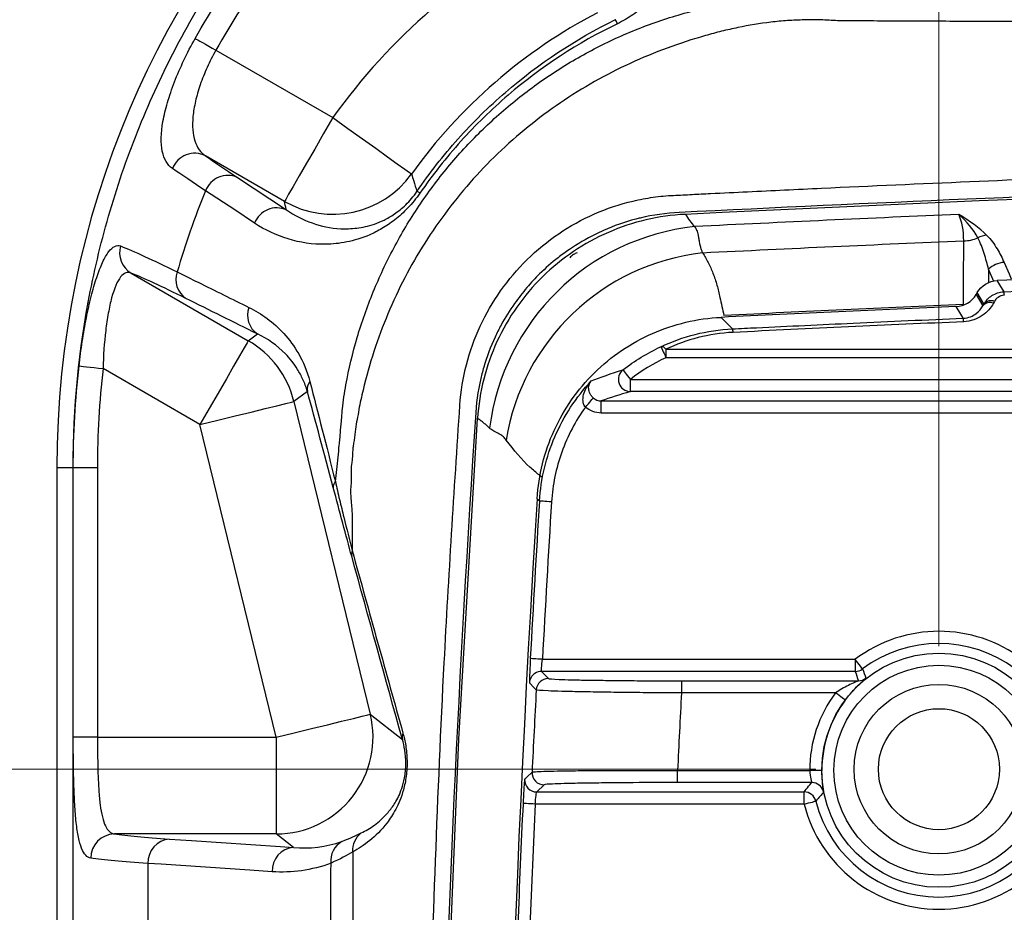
# Model space of a CAD drawing. Header units: millimetres. Extents: x 10 to 272, y 8 to 208.
# Tile 9 of 45: x 56 to 67, y 51 to 60. Entities that reach past the tile are written whole.
import ezdxf

# ---------------------------------------------------------------- set-up
doc = ezdxf.new("R2010")
doc.units = ezdxf.units.MM
doc.styles.add('SLDTEXTSTYLE0', font='TXT', dxfattribs={"width": 0.75})
doc.dimstyles.new('SLDDIMSTYLE2', dxfattribs={"dimtxt": 1.905, "dimasz": 3, "dimexe": 0, "dimexo": 0.0625, "dimgap": 0.47625, "dimtad": 0, "dimtih": 1, "dimtoh": 1, "dimdec": 1, "dimlfac": 2, "dimrnd": 1e-09, "dimzin": 12, "dimdsep": 46, "dimtxsty": 'SLDTEXTSTYLE0', "dimsah": 1, "dimcen": 0.09, "dimadec": 0, "dimazin": 3, "dimtfac": 1, "dimtdec": 1, "dimtofl": 0, "dimtmove": 0, "dimatfit": 3, "dimfxl": 1, "dimfrac": 2, "dimtolj": 1, "dimtzin": 12, "dimarcsym": 0})

# ---------------------------------------------------------------- blocks, each defined once
blk = doc.blocks.new('_D_10')
at = {"color": 7, "linetype": 'Continuous', "lineweight": 18}
for p, q in [((65.955, 53.481), (65.955, 73.303)), ((75.555, 55.566), (75.555, 73.303)), ((59.945, 71.64), (59.364, 71.64)), ((59.364, 71.64), (59.364, 68.616)), ((63.464, 71.64), (64.044, 71.64)), ((64.044, 71.64), (64.044, 68.616)), ((65.955, 70.128), (65.011, 70.128)), ((75.555, 70.128), (65.955, 70.128)), ((59.364, 68.616), (59.945, 68.616)), ((64.044, 68.616), (63.464, 68.616))]:
    blk.add_line(p, q, dxfattribs=at)
for points in [[(65.955, 70.128), (68.955, 69.628), (68.955, 70.628)], [(75.555, 70.128), (72.555, 70.628), (72.555, 69.628)]]:
    blk.add_solid(points, dxfattribs=at)
at = {"color": 7, "linetype": 'Continuous', "lineweight": 18, "char_height": 1.905, "attachment_point": 1, "style": 'SLDTEXTSTYLE0'}
for s, insert in [('19.2', (53.857, 71.072)), ('.76', (59.945, 71.072))]:
    blk.add_mtext(s, dxfattribs=dict(at, insert=insert))
blk = doc.blocks.new('_D_15')
at = {"color": 7, "linetype": 'Continuous', "lineweight": 18}
for p, q in [((64.685, 52.211), (47.441, 52.211)), ((50.616, 52.211), (50.616, 49.384)), ((51.32, 48.997), (50.739, 48.997)), ((50.739, 48.997), (50.739, 45.973)), ((54.839, 48.997), (55.419, 48.997)), ((55.419, 48.997), (55.419, 45.973)), ((50.739, 45.973), (51.32, 45.973)), ((55.419, 45.973), (54.839, 45.973)), ((50.616, 42.563), (50.616, 45.586))]:
    blk.add_line(p, q, dxfattribs=at)
for points in [[(50.616, 52.211), (50.116, 49.211), (51.116, 49.211)], [(50.616, 42.563), (51.116, 45.563), (50.116, 45.563)]]:
    blk.add_solid(points, dxfattribs=at)
at = {"color": 7, "linetype": 'Continuous', "lineweight": 18, "char_height": 1.905, "attachment_point": 1, "style": 'SLDTEXTSTYLE0'}
for s, insert in [('19.3', (45.232, 48.429)), ('.76', (51.32, 48.429))]:
    blk.add_mtext(s, dxfattribs=dict(at, insert=insert))
blk = doc.blocks.new('_D_16')
at = {"color": 7, "linetype": 'Continuous', "lineweight": 18}
for p, q in [((64.685, 52.211), (39.875, 52.211)), ((43.05, 52.211), (43.05, 46.408)), ((43.05, 46.021), (42.469, 46.021)), ((42.469, 46.021), (42.469, 42.996)), ((47.976, 46.021), (48.557, 46.021)), ((48.557, 46.021), (48.557, 42.996)), ((42.469, 42.996), (43.05, 42.996)), ((48.557, 42.996), (47.976, 42.996)), ((43.05, 32.94), (43.05, 42.609)), ((64.685, 32.94), (39.875, 32.94))]:
    blk.add_line(p, q, dxfattribs=at)
for points in [[(43.05, 52.211), (42.55, 49.211), (43.55, 49.211)], [(43.05, 32.94), (43.55, 35.94), (42.55, 35.94)]]:
    blk.add_solid(points, dxfattribs=at)
at = {"color": 7, "linetype": 'Continuous', "lineweight": 18, "char_height": 1.905, "attachment_point": 1, "style": 'SLDTEXTSTYLE0'}
for s, insert in [('38.5', (36.962, 45.452)), ('1.52', (43.05, 45.452))]:
    blk.add_mtext(s, dxfattribs=dict(at, insert=insert))

msp = doc.modelspace()

# ---------------------------------------------------------------- linework, layer by layer
at = {"color": 7, "linetype": 'Continuous', "lineweight": 25}
for p, q in [((58.487, 59.638), (59.695, 58.941)), ((59.195, 58.075), (58.38, 58.546)), ((58.71, 58.322), (59.215, 57.988)), ((66.467, 57.375), (66.466, 57.235)), ((66.522, 57.25), (66.467, 57.375)), ((57.612, 57.336), (58.822, 56.637)), ((66.339, 57.114), (66.35, 57.133)), ((66.208, 57.004), (66.208, 57.011)), ((66.41, 56.997), (66.42, 57.016)), ((66.528, 57.042), (66.518, 57.023)), ((58.822, 56.637), (58.916, 56.707)), ((63.136, 56.549), (97.787, 56.549)), ((63.136, 56.549), (63.136, 56.461)), ((97.787, 56.461), (63.136, 56.461)), ((58.322, 55.771), (57.321, 56.349)), ((62.769, 56.237), (97.815, 56.237)), ((62.769, 56.112), (62.769, 56.237)), ((59.432, 56.112), (59.293, 56.008)), ((97.815, 56.112), (62.769, 56.112)), ((59.293, 56.008), (60.082, 52.778)), ((62.467, 56.015), (97.913, 56.015)), ((62.467, 55.89), (62.467, 56.015)), ((97.913, 55.89), (62.467, 55.89)), ((59.111, 52.541), (58.322, 55.771)), ((57.013, 55.325), (56.844, 55.325)), ((56.844, 55.325), (56.844, 29.825)), ((57.263, 55.326), (57.263, 52.541)), ((61.83, 54.98), (61.805, 55.005)), ((61.86, 53.346), (65.091, 53.346)), ((65.091, 53.346), (65.091, 53.221)), ((61.851, 53.221), (61.921, 53.148)), ((65.091, 53.221), (61.851, 53.221)), ((63.296, 53.124), (63.296, 52.999)), ((63.296, 53.124), (65.124, 53.124)), ((64.887, 52.999), (63.296, 52.999)), ((60.082, 52.778), (60.414, 52.517)), ((57.263, 52.541), (57.014, 52.541)), ((57.263, 52.541), (59.111, 52.541)), ((59.111, 52.541), (59.111, 51.542)), ((63.256, 52.073), (63.256, 52.198)), ((63.256, 52.198), (64.621, 52.198)), ((64.641, 52.073), (63.256, 52.073)), ((61.878, 52.049), (61.801, 51.976)), ((61.801, 51.976), (64.563, 51.976)), ((64.563, 51.851), (64.563, 51.976)), ((64.563, 51.851), (61.785, 51.851)), ((59.111, 51.542), (57.439, 51.542)), ((59.289, 51.402), (59.111, 51.542)), ((57.785, 51.238), (57.785, 50.398))]:
    msp.add_line(p, q, dxfattribs=at)
at = {"color": 7, "linetype": 'Continuous', "lineweight": 25, "flags": 128}
for points in [[(58.273, 59.759), (58.284, 59.753), (58.3, 59.744), (58.322, 59.731), (58.349, 59.716), (58.38, 59.699), (58.414, 59.68), (58.45, 59.659), (58.487, 59.638)], [(59.695, 58.941), (59.6, 58.776), (59.508, 58.616), (59.423, 58.469), (59.348, 58.339), (59.286, 58.231), (59.238, 58.15), (59.208, 58.097), (59.195, 58.075)], [(59.695, 58.941), (59.85, 58.83), (60, 58.723), (60.138, 58.624), (60.26, 58.536), (60.361, 58.464), (60.438, 58.409), (60.487, 58.373), (60.508, 58.359)], [(58.886, 57.851), (58.681, 57.987), (58.381, 58.185)], [(66.208, 57.011), (66.209, 57.249), (66.211, 57.667)], [(66.628, 57.445), (66.68, 57.327), (66.703, 57.277)], [(66.556, 57.257), (66.561, 57.249), (66.581, 57.215), (66.625, 57.142)], [(66.339, 57.114), (66.375, 57.054), (66.41, 56.997)], [(66.42, 57.016), (66.385, 57.075), (66.35, 57.133)], [(66.206, 56.869), (66.201, 56.877), (66.181, 56.911), (66.133, 56.989)], [(63.705, 56.878), (63.765, 56.818), (63.823, 56.759)], [(58.822, 56.637), (58.81, 56.615), (58.779, 56.562), (58.732, 56.481), (58.67, 56.373), (58.595, 56.243), (58.51, 56.096), (58.418, 55.936), (58.322, 55.771)], [(63.083, 56.574), (63.085, 56.572), (63.088, 56.565), (63.093, 56.555), (63.099, 56.54), (63.107, 56.523), (63.116, 56.504), (63.126, 56.483), (63.136, 56.461)], [(57.074, 56.377), (57.081, 56.376), (57.096, 56.375), (57.12, 56.372), (57.151, 56.368), (57.188, 56.364), (57.23, 56.359), (57.275, 56.354), (57.321, 56.349)], [(62.692, 56.336), (62.694, 56.334), (62.698, 56.328), (62.705, 56.318), (62.715, 56.306), (62.726, 56.291), (62.74, 56.275), (62.754, 56.256), (62.769, 56.237)], [(62.304, 55.951), (62.319, 55.969), (62.334, 55.986), (62.348, 56.002), (62.36, 56.016), (62.37, 56.028), (62.378, 56.037), (62.383, 56.043), (62.385, 56.045)], [(58.322, 55.771), (58.508, 55.816), (58.686, 55.86), (58.852, 55.9), (58.997, 55.936), (59.118, 55.965), (59.21, 55.988), (59.269, 56.002), (59.293, 56.008)], [(60.863, 49.265), (60.998, 52.521), (61.19, 55.832)], [(57.014, 52.541), (57.014, 53.041), (57.014, 55.041), (57.014, 55.326)], [(57.014, 55.326), (57.021, 55.326), (57.036, 55.326), (57.06, 55.326), (57.091, 55.326), (57.129, 55.326), (57.171, 55.326), (57.216, 55.326), (57.263, 55.326)], [(61.954, 54.972), (61.93, 54.974), (61.907, 54.975), (61.886, 54.977), (61.867, 54.978), (61.851, 54.979), (61.84, 54.979), (61.832, 54.98), (61.83, 54.98)], [(61.86, 53.346), (61.836, 53.348), (61.813, 53.349), (61.791, 53.35), (61.772, 53.351), (61.757, 53.352), (61.745, 53.353), (61.738, 53.353), (61.735, 53.353)], [(65.166, 53.247), (65.164, 53.249), (65.16, 53.255), (65.153, 53.264), (65.144, 53.276), (65.132, 53.291), (65.119, 53.309), (65.105, 53.327), (65.091, 53.346)], [(61.796, 53.029), (61.792, 53.033), (61.775, 53.051), (61.726, 53.103)], [(64.987, 52.924), (64.985, 52.926), (64.979, 52.93), (64.97, 52.937), (64.957, 52.947), (64.942, 52.958), (64.925, 52.971), (64.906, 52.985), (64.887, 52.999)], [(59.111, 52.541), (59.296, 52.586), (59.475, 52.63), (59.64, 52.67), (59.786, 52.706), (59.907, 52.735), (59.999, 52.758), (60.058, 52.772), (60.082, 52.778)], [(61.676, 52.107), (61.681, 52.111), (61.699, 52.128), (61.754, 52.18)], [(64.746, 52.198), (64.744, 52.198), (64.736, 52.198), (64.724, 52.198), (64.709, 52.198), (64.69, 52.198), (64.669, 52.198), (64.645, 52.198), (64.621, 52.198)], [(64.668, 52.07), (64.662, 52.071), (64.641, 52.073)], [(64.563, 51.851), (64.586, 51.857), (64.609, 51.862), (64.63, 51.867), (64.648, 51.872), (64.663, 51.876), (64.674, 51.879), (64.681, 51.88), (64.684, 51.881)], [(61.785, 51.851), (61.761, 51.852), (61.738, 51.853), (61.716, 51.854), (61.697, 51.855), (61.682, 51.855), (61.67, 51.856), (61.663, 51.856), (61.66, 51.856)], [(58.007, 51.488), (58.236, 51.473), (59.154, 51.411), (59.289, 51.402)], [(59.067, 51.152), (58.838, 51.167), (57.92, 51.229), (57.785, 51.238)]]:
    msp.add_lwpolyline(points, dxfattribs=at)
at = {"color": 7, "linetype": 'Continuous', "lineweight": 25}
for centre, radius in [((65.955, 52.2), 1.209), ((65.955, 52.2), 1.084), ((65.955, 52.211), 0.875), ((65.955, 52.211), 0.625)]:
    msp.add_circle(centre, radius, dxfattribs=at)
for centre, radius, start, end in [((66.318, 55.325), 9.474, 90, 180), ((64.951, 55.175), 6.466, 117.4798, 144.3815), ((64.951, 55.175), 5.466, 117.4798, 144.3815), ((62.173, 59.689), 0.513, 25.7661, 30.9878), ((58.269, 58.325), 0.248, 63.3922, 158.6418), ((87.843, -442.3), 500.841, 90.02472, 92.80472), ((87.843, -442.3), 500.864, 91.44987, 92.81174), ((58.61, 58.099), 0.245, 65.9737, 159.325), ((59.695, 58.943), 1.001, 240.0723, 324.3092), ((60.498, 58.022), 0.17, 55.1569, 67.1003), ((59.115, 57.764), 0.245, 65.9573, 159.1568), ((87.843, -442.3), 500.711, 92.48192, 92.79445), ((63.688, 55.437), 2.392, 96.1391, 172.8966), ((87.843, -442.3), 500.434, 92.47747, 92.78657), ((66.196, 58.087), 0.42, 272.126, 292.5641), ((66.473, 57.474), 0.253, 95.6871, 117.225), ((87.668, -442.297), 500, 90.21715, 92.42006), ((57.739, 57.547), 0.247, 163.9309, 238.836), ((63.774, 55.239), 2.319, 96.4235, 170.7797), ((66.645, 57.188), 0.258, 93.7715, 133.6594), ((58.306, 57.266), 0.232, 159.699, 235.9268), ((66.489, 57.104), 0.142, 0.7248, 15.6873), ((59.046, 56.899), 0.232, 159.5994, 235.9239), ((87.668, -442.297), 499.75, 92.46975, 92.74843), ((87.843, -442.3), 499.779, 92.48113, 92.76495), ((66.481, 56.937), 0.0939, 67.1038, 139.8088), ((66.492, 56.956), 0.0939, 67.1038, 139.809), ((66.072, 56.831), 0.139, 0.7431, 16.0005), ((63.703, 56.721), 0.126, 0.8615, 17.7268), ((58.321, 55.77), 1.001, 13.75, 59.9689), ((63.089, 56.519), 0.0558, 33.0646, 95.7487), ((62.769, 56.237), 0.125, 128.0675, 269.8715), ((59.563, 56.133), 0.133, 142.4253, 188.8962), ((261.593, 42.575), 200.864, 176.19749, 180.7461), ((57.054, 55.296), 0.05, 143.1614, 144.4849), ((59.782, 55.128), 0.0826, 138.066, 185.6874), ((261.418, 42.575), 200, 176.43675, 183.56325), ((261.418, 42.575), 199.974, 176.44354, 176.91049), ((261.418, 42.575), 199.849, 176.44354, 176.91049), ((60.007, 54.432), 0.118, 161.3311, 190.7752), ((65.955, 52.2), 1.435, 52.9828, 127.0172), ((65.955, 52.2), 1.31, 52.9828, 127.0172), ((61.851, 53.096), 0.125, 123.4224, 176.9629), ((61.851, 53.096), 0.125, 90.0151, 123.4269), ((65.091, 53.346), 0.125, 270.0076, 307.0099), ((73.221, 55.942), 8.573, 198.502, 199.1898), ((71.733, 55.639), 6.989, 200.0222, 200.8582), ((61.921, 53.023), 0.125, 90.0193, 176.9831), ((65.124, 53.249), 0.125, 270.0067, 308.3855), ((261.418, 42.575), 199.896, 177.00227, 177.24583), ((261.418, 42.575), 198.396, 176.9883, 177.21991), ((65.955, 52.2), 1.334, 143.2104, 180.0976), ((65.955, 52.2), 1.209, 143.2104, 180.0976), ((59.109, 52.543), 1.001, 270.1115, 13.6074), ((60.535, 52.54), 0.123, 159.8635, 190.7687), ((61.878, 52.174), 0.125, 177.268, 269.978), ((61.801, 52.101), 0.125, 177.2901, 269.9783), ((64.563, 51.851), 0.125, 14.1147, 89.9838), ((64.641, 51.948), 0.125, 10.8836, 77.6486), ((65.955, 52.2), 1.31, 194.0981, 345.9019), ((261.418, 42.575), 199.974, 177.33983, 178.0625), ((261.418, 42.575), 199.849, 177.33983, 178.0625), ((65.955, 52.2), 1.435, 194.0981, 345.9019), ((57.444, 51.293), 0.249, 91.332, 180.2257), ((58.027, 51.247), 0.242, 94.6318, 182.0997), ((59.901, 51.268), 0.227, 120.2798, 186.8964), ((60.139, 51.367), 0.24, 129.6046, 182.6606), ((59.309, 51.161), 0.242, 94.6317, 182.0993)]:
    msp.add_arc(centre, radius, start, end, dxfattribs=at)
msp.add_ellipse((87.668, -433.639), major_axis=(0, 490.941), ratio=0.999848, start_param=0.043727, end_param=0.048585, dxfattribs=at)
for points, knots in [([(57.013, 55.325), (57.012, 55.942), (57.072, 56.549), (57.249, 57.444), (57.322, 57.74), (57.5, 58.328), (57.603, 58.618), (57.952, 59.465), (58.238, 60.001), (58.745, 60.765), (58.928, 61.013), (59.315, 61.486), (59.518, 61.712), (59.946, 62.142), (60.17, 62.347), (60.639, 62.734), (60.885, 62.918), (61.648, 63.432), (62.183, 63.719), (63.021, 64.07), (63.306, 64.174), (63.89, 64.354), (64.189, 64.43), (64.789, 64.552), (65.092, 64.598), (65.702, 64.66), (66.01, 64.675), (66.318, 64.675)], [0, 0, 0, 0, 0.125, 0.125, 0.1875, 0.1875, 0.25, 0.25, 0.375, 0.375, 0.4375, 0.4375, 0.5, 0.5, 0.5625, 0.5625, 0.625, 0.625, 0.75, 0.75, 0.8125, 0.8125, 0.875, 0.875, 0.9375, 0.9375, 1, 1, 1, 1]), ([(58.273, 59.759), (58.601, 60.34), (58.987, 60.876), (59.648, 61.61), (59.883, 61.844), (60.381, 62.287), (60.643, 62.496), (60.915, 62.689)], [0, 0, 0, 0, 0.5, 0.5, 0.75, 0.75, 1, 1, 1, 1]), ([(61.056, 62.491), (60.791, 62.303), (60.537, 62.1), (60.052, 61.668), (59.824, 61.441), (59.181, 60.726), (58.806, 60.205), (58.487, 59.638)], [0, 0, 0, 0, 0.25, 0.25, 0.5, 0.5, 1, 1, 1, 1]), ([(63.087, 61.692), (63.171, 61.566), (63.231, 61.431), (63.287, 61.216), (63.299, 61.142), (63.311, 60.991), (63.31, 60.913), (63.291, 60.756), (63.274, 60.676), (63.22, 60.515), (63.182, 60.433), (63.106, 60.311), (63.077, 60.271), (63.011, 60.191), (62.974, 60.151), (62.892, 60.075), (62.845, 60.038), (62.745, 59.97), (62.692, 59.939), (62.635, 59.911)], [0, 0, 0, 0, 0.25, 0.25, 0.375, 0.375, 0.5, 0.5, 0.625, 0.625, 0.75, 0.75, 0.8125, 0.8125, 0.875, 0.875, 0.9375, 0.9375, 1, 1, 1, 1]), ([(59.721, 55.183), (59.726, 55.224), (59.73, 55.266), (59.739, 55.349), (59.746, 55.391), (59.754, 55.474), (59.757, 55.516), (59.764, 55.578), (59.766, 55.599), (59.77, 55.641), (59.771, 55.662), (59.775, 55.724), (59.779, 55.766), (59.785, 55.828), (59.788, 55.849), (59.791, 55.891), (59.792, 55.912), (59.798, 55.974), (59.804, 56.015), (59.816, 56.098), (59.823, 56.139), (59.86, 56.345), (59.899, 56.509), (59.994, 56.831), (60.05, 56.988), (60.176, 57.296), (60.246, 57.446), (60.403, 57.741), (60.489, 57.886), (60.676, 58.165), (60.777, 58.3), (60.991, 58.559), (61.105, 58.683), (61.345, 58.918), (61.471, 59.03), (61.734, 59.24), (61.871, 59.338), (62.153, 59.52), (62.3, 59.604), (62.599, 59.754), (62.751, 59.822), (63.063, 59.94), (63.222, 59.992), (63.465, 60.056), (63.547, 60.075), (63.712, 60.108), (63.795, 60.12), (63.961, 60.145), (64.044, 60.154), (64.21, 60.173), (64.294, 60.183), (64.46, 60.203), (64.543, 60.213), (64.668, 60.229), (64.71, 60.234), (64.793, 60.243), (64.835, 60.247), (64.877, 60.25)], [0, 0, 0, 0, 0.015625, 0.015625, 0.03125, 0.03125, 0.046875, 0.046875, 0.054688, 0.054688, 0.0625, 0.0625, 0.078125, 0.078125, 0.085938, 0.085938, 0.09375, 0.09375, 0.109375, 0.109375, 0.125, 0.125, 0.1875, 0.1875, 0.25, 0.25, 0.3125, 0.3125, 0.375, 0.375, 0.4375, 0.4375, 0.5, 0.5, 0.5625, 0.5625, 0.625, 0.625, 0.6875, 0.6875, 0.75, 0.75, 0.8125, 0.8125, 0.84375, 0.84375, 0.875, 0.875, 0.90625, 0.90625, 0.9375, 0.9375, 0.96875, 0.96875, 0.984375, 0.984375, 1, 1, 1, 1]), ([(60.564, 58.178), (60.693, 58.368), (60.835, 58.549), (61.14, 58.891), (61.305, 59.053), (61.821, 59.499), (62.2, 59.75), (62.613, 59.953)], [0, 0, 0, 0, 0.25, 0.25, 0.5, 0.5, 1, 1, 1, 1]), ([(62.635, 59.911), (62.224, 59.713), (61.848, 59.466), (61.333, 59.025), (61.169, 58.866), (60.865, 58.528), (60.724, 58.349), (60.595, 58.161)], [0, 0, 0, 0, 0.5, 0.5, 0.75, 0.75, 1, 1, 1, 1]), ([(64.908, 59.941), (64.879, 59.943), (64.85, 59.945), (64.793, 59.948), (64.764, 59.95), (64.706, 59.952), (64.678, 59.951), (64.62, 59.951), (64.592, 59.951), (64.506, 59.949), (64.449, 59.947), (64.334, 59.939), (64.277, 59.934), (64.106, 59.912), (63.992, 59.895), (63.823, 59.859), (63.766, 59.847), (63.654, 59.82), (63.599, 59.803), (63.543, 59.788)], [0, 0, 0, 0, 0.0625, 0.0625, 0.125, 0.125, 0.1875, 0.1875, 0.25, 0.25, 0.375, 0.375, 0.5, 0.5, 0.75, 0.75, 0.875, 0.875, 1, 1, 1, 1]), ([(86.098, 59.898), (82.566, 59.899), (79.035, 59.902), (73.737, 59.911), (71.971, 59.915), (69.322, 59.923), (68.439, 59.926), (67.115, 59.931), (66.453, 59.934), (65.68, 59.937), (65.294, 59.939), (65.101, 59.94), (65.018, 59.941), (64.963, 59.941), (64.935, 59.941), (64.908, 59.941)], [0, 0, 0, 0, 0.5, 0.5, 0.75, 0.75, 0.875, 0.875, 0.9375, 0.96875, 0.984375, 0.992187, 0.996094, 0.996094, 1, 1, 1, 1]), ([(58.038, 58.415), (58.012, 58.433), (57.99, 58.457), (57.955, 58.517), (57.942, 58.553), (57.917, 58.676), (57.919, 58.781), (57.951, 58.963), (57.967, 59.028), (58.007, 59.165), (58.031, 59.236), (58.088, 59.383), (58.121, 59.459), (58.192, 59.609), (58.231, 59.684), (58.273, 59.759)], [0, 0, 0, 0, 0.125, 0.125, 0.25, 0.25, 0.5, 0.5, 0.625, 0.625, 0.75, 0.75, 0.875, 0.875, 1, 1, 1, 1]), ([(63.543, 59.788), (63.276, 59.712), (63.017, 59.617), (62.516, 59.386), (62.274, 59.249), (61.816, 58.937), (61.6, 58.761), (61.199, 58.378), (61.015, 58.168), (60.768, 57.834), (60.689, 57.719), (60.544, 57.484), (60.477, 57.364), (60.291, 56.996), (60.187, 56.742), (60.062, 56.345), (60.026, 56.211), (59.988, 56.043), (59.98, 56.01), (59.966, 55.942), (59.962, 55.908), (59.949, 55.84), (59.942, 55.807), (59.93, 55.739), (59.926, 55.704), (59.921, 55.652), (59.918, 55.635), (59.913, 55.601), (59.91, 55.584), (59.905, 55.55), (59.903, 55.533), (59.9, 55.498), (59.899, 55.481), (59.897, 55.446), (59.896, 55.429), (59.893, 55.395), (59.89, 55.378), (59.883, 55.327), (59.883, 55.293), (59.884, 55.226), (59.884, 55.193), (59.882, 55.142), (59.881, 55.125), (59.878, 55.1), (59.878, 55.091), (59.877, 55.074), (59.878, 55.066), (59.88, 55.024), (59.883, 54.991), (59.887, 54.94), (59.889, 54.924), (59.891, 54.89), (59.892, 54.873), (59.893, 54.856)], [0, 0, 0, 0, 0.125, 0.125, 0.25, 0.25, 0.375, 0.375, 0.5, 0.5, 0.5625, 0.5625, 0.625, 0.625, 0.75, 0.75, 0.8125, 0.8125, 0.828125, 0.828125, 0.84375, 0.84375, 0.859375, 0.859375, 0.875, 0.875, 0.882812, 0.882812, 0.890625, 0.890625, 0.898437, 0.898437, 0.90625, 0.90625, 0.914062, 0.914062, 0.921875, 0.921875, 0.9375, 0.9375, 0.953125, 0.953125, 0.960937, 0.960937, 0.964844, 0.964844, 0.96875, 0.96875, 0.984375, 0.984375, 0.992187, 0.992187, 1, 1, 1, 1]), ([(58.487, 59.638), (58.454, 59.579), (58.424, 59.52), (58.37, 59.4), (58.345, 59.339), (58.305, 59.222), (58.289, 59.165), (58.264, 59.055), (58.255, 59.002), (58.241, 58.855), (58.248, 58.769), (58.281, 58.666), (58.296, 58.636), (58.333, 58.584), (58.355, 58.563), (58.38, 58.546)], [0, 0, 0, 0, 0.125, 0.125, 0.25, 0.25, 0.375, 0.375, 0.5, 0.5, 0.75, 0.75, 0.875, 0.875, 1, 1, 1, 1]), ([(63.214, 58.138), (63.278, 58.141), (63.341, 58.144), (63.469, 58.151), (63.533, 58.154), (63.724, 58.163), (63.852, 58.169), (64.234, 58.188), (64.489, 58.2), (65.254, 58.236), (65.765, 58.259), (67.295, 58.324), (68.316, 58.365), (71.378, 58.477), (73.42, 58.539), (77.504, 58.638), (79.547, 58.676), (82.61, 58.714), (83.632, 58.724), (85.164, 58.733), (85.675, 58.735), (86.441, 58.737), (86.696, 58.738), (87.079, 58.738), (87.207, 58.738), (87.462, 58.738), (87.59, 58.738), (87.717, 58.737)], [0, 0, 0, 0, 0.007812, 0.007812, 0.015625, 0.015625, 0.03125, 0.03125, 0.0625, 0.0625, 0.125, 0.125, 0.25, 0.25, 0.5, 0.5, 0.75, 0.75, 0.875, 0.875, 0.9375, 0.9375, 0.96875, 0.96875, 0.984375, 0.984375, 1, 1, 1, 1]), ([(60.508, 58.359), (60.515, 58.334), (60.522, 58.31), (60.53, 58.286), (60.541, 58.25), (60.552, 58.214), (60.564, 58.178)], [0.001932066, 0.001932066, 0.001932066, 0.001932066, 0.005411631, 0.005411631, 0.005411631, 0.010498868, 0.010498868, 0.010498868, 0.010498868]), ([(59.215, 57.988), (59.298, 57.93), (59.387, 57.886), (59.573, 57.82), (59.671, 57.799), (59.829, 57.791), (59.884, 57.793), (60, 57.807), (60.06, 57.82), (60.156, 57.853), (60.189, 57.867), (60.258, 57.9), (60.294, 57.92), (60.37, 57.972), (60.409, 58.003), (60.489, 58.08), (60.529, 58.127), (60.564, 58.178)], [0, 0, 0, 0, 0.25, 0.25, 0.5, 0.5, 0.625, 0.625, 0.75, 0.75, 0.8125, 0.8125, 0.875, 0.875, 0.9375, 0.9375, 1, 1, 1, 1]), ([(60.595, 58.161), (60.556, 58.106), (60.514, 58.054), (60.426, 57.962), (60.38, 57.921), (60.29, 57.851), (60.246, 57.821), (60.159, 57.77), (60.117, 57.749), (59.993, 57.695), (59.914, 57.672), (59.763, 57.641), (59.691, 57.634), (59.483, 57.63), (59.355, 57.65), (59.111, 57.725), (58.995, 57.779), (58.886, 57.851)], [0, 0, 0, 0, 0.0625, 0.0625, 0.125, 0.125, 0.1875, 0.1875, 0.25, 0.25, 0.375, 0.375, 0.5, 0.5, 0.75, 0.75, 1, 1, 1, 1]), ([(59.215, 57.988), (59.214, 57.99), (59.214, 57.993), (59.213, 57.995), (59.207, 58.022), (59.201, 58.049), (59.195, 58.075)], [0.001183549, 0.001183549, 0.001183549, 0.001183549, 0.001500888, 0.001500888, 0.001500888, 0.004980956, 0.004980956, 0.004980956, 0.004980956]), ([(61.007, 55.972), (61.017, 56.114), (61.039, 56.253), (61.111, 56.525), (61.159, 56.66), (61.277, 56.915), (61.347, 57.036), (61.509, 57.266), (61.601, 57.375), (61.802, 57.573), (61.912, 57.663), (62.144, 57.821), (62.267, 57.889), (62.525, 58.003), (62.66, 58.047), (62.865, 58.096), (62.933, 58.109), (63.073, 58.128), (63.144, 58.135), (63.214, 58.138)], [0, 0, 0, 0, 0.125, 0.125, 0.25, 0.25, 0.375, 0.375, 0.5, 0.5, 0.625, 0.625, 0.75, 0.75, 0.875, 0.875, 0.9375, 0.9375, 1, 1, 1, 1]), ([(63.274, 57.962), (63.138, 57.955), (63.002, 57.935), (62.855, 57.9), (62.724, 57.867), (62.598, 57.823), (62.461, 57.762), (62.34, 57.705), (62.223, 57.636), (62.099, 57.552), (61.991, 57.473), (61.891, 57.386), (61.785, 57.282), (61.694, 57.184), (61.612, 57.078), (61.521, 56.95), (61.45, 56.836), (61.39, 56.716), (61.324, 56.573), (61.277, 56.448), (61.241, 56.318), (61.202, 56.165), (61.18, 56.032), (61.171, 55.896)], [0, 0, 0, 0, 0.125, 0.125, 0.14, 0.25, 0.25, 0.28, 0.375, 0.375, 0.42, 0.5, 0.5, 0.56, 0.625, 0.625, 0.706667, 0.75, 0.75, 0.853333, 0.875, 0.875, 1, 1, 1, 1]), ([(63.335, 57.942), (63.058, 57.928), (62.794, 57.866), (62.415, 57.701), (62.293, 57.634), (62.067, 57.481), (61.961, 57.395), (61.763, 57.201), (61.674, 57.096), (61.517, 56.873), (61.448, 56.753), (61.333, 56.502), (61.288, 56.373), (61.221, 56.108), (61.199, 55.971), (61.19, 55.833)], [0, 0, 0, 0, 0.25, 0.25, 0.375, 0.375, 0.5, 0.5, 0.625, 0.625, 0.75, 0.75, 0.875, 0.875, 1, 1, 1, 1]), ([(63.336, 57.942), (63.35, 57.919), (63.376, 57.877), (63.414, 57.836), (63.432, 57.816)], [0, 0, 0, 0, 0.527206, 1, 1, 1, 1]), ([(63.432, 57.816), (63.436, 57.81), (63.444, 57.798), (63.453, 57.778), (63.462, 57.753), (63.469, 57.724), (63.475, 57.688), (63.481, 57.648), (63.49, 57.608), (63.5, 57.573), (63.51, 57.552), (63.514, 57.543)], [0, 0, 0, 0, 0.073609, 0.160428, 0.260552, 0.374039, 0.500932, 0.659977, 0.796112, 0.909411, 1, 1, 1, 1]), ([(66.467, 57.375), (66.455, 57.429), (66.44, 57.483), (66.405, 57.592), (66.385, 57.646), (66.357, 57.699)], [0, 0, 0, 0, 0.5, 0.5, 1, 1, 1, 1]), ([(66.448, 57.726), (66.494, 57.68), (66.527, 57.634), (66.584, 57.54), (66.608, 57.493), (66.628, 57.445)], [0, 0, 0, 0, 0.5, 0.5, 1, 1, 1, 1]), ([(57.074, 56.377), (57.083, 56.462), (57.094, 56.546), (57.12, 56.711), (57.134, 56.792), (57.165, 56.949), (57.181, 57.023), (57.217, 57.164), (57.236, 57.23), (57.275, 57.348), (57.296, 57.401), (57.337, 57.49), (57.358, 57.527), (57.4, 57.582), (57.422, 57.602), (57.463, 57.621), (57.483, 57.623), (57.502, 57.615)], [0, 0, 0, 0, 0.125, 0.125, 0.25, 0.25, 0.375, 0.375, 0.5, 0.5, 0.625, 0.625, 0.75, 0.75, 0.875, 0.875, 1, 1, 1, 1]), ([(57.502, 57.615), (57.569, 57.588), (57.652, 57.552), (57.848, 57.463), (57.96, 57.409), (58.088, 57.347)], [0, 0, 0, 0, 0.5, 0.5, 1, 1, 1, 1]), ([(62.219, 57.546), (62.206, 57.54), (62.176, 57.528), (62.154, 57.505), (62.142, 57.492)], [0, 0, 0, 0, 0.451074, 1, 1, 1, 1]), ([(63.514, 57.543), (63.525, 57.527), (63.546, 57.494), (63.573, 57.443), (63.599, 57.389), (63.622, 57.332), (63.644, 57.272), (63.669, 57.189), (63.699, 57.064), (63.721, 56.96), (63.735, 56.898)], [0, 0, 0, 0, 0.076491, 0.157052, 0.241723, 0.330541, 0.423536, 0.520735, 0.715148, 1, 1, 1, 1]), ([(57.612, 57.336), (57.593, 57.344), (57.575, 57.345), (57.538, 57.331), (57.52, 57.317), (57.468, 57.251), (57.437, 57.176), (57.397, 57.032), (57.386, 56.978), (57.365, 56.864), (57.356, 56.804), (57.334, 56.616), (57.325, 56.484), (57.321, 56.349)], [0, 0, 0, 0, 0.125, 0.125, 0.25, 0.25, 0.5, 0.5, 0.625, 0.625, 0.75, 0.75, 1, 1, 1, 1]), ([(58.088, 57.347), (58.16, 57.311), (58.232, 57.275), (58.304, 57.24), (58.479, 57.153), (58.654, 57.067), (58.828, 56.98)], [0, 0, 0, 0, 0.001, 0.001, 0.001, 0.003428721, 0.003428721, 0.003428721, 0.003428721]), ([(66.42, 57.016), (66.44, 57.051), (66.468, 57.081), (66.539, 57.126), (66.582, 57.14), (66.625, 57.142)], [0, 0, 0, 0, 0.5, 0.5, 1, 1, 1, 1]), ([(66.631, 57.106), (66.607, 57.105), (66.584, 57.096), (66.55, 57.073), (66.537, 57.058), (66.528, 57.042)], [0, 0, 0, 0, 0.5, 0.5, 1, 1, 1, 1]), ([(58.828, 56.98), (58.958, 56.916), (59.08, 56.83), (59.244, 56.65), (59.296, 56.581), (59.388, 56.42), (59.428, 56.329), (59.458, 56.214)], [0, 0, 0, 0, 0.5, 0.5, 0.75, 0.75, 1, 1, 1, 1]), ([(66.206, 56.869), (66.233, 56.87), (66.259, 56.876), (66.304, 56.893), (66.323, 56.904), (66.372, 56.941), (66.394, 56.968), (66.41, 56.997)], [0, 0, 0, 0, 0.25, 0.25, 0.5, 0.5, 1, 1, 1, 1]), ([(66.518, 57.023), (66.505, 56.999), (66.489, 56.977), (66.451, 56.934), (66.428, 56.914), (66.351, 56.861), (66.284, 56.836), (66.211, 56.833)], [0, 0, 0, 0, 0.25, 0.25, 0.5, 0.5, 1, 1, 1, 1]), ([(61.805, 55.005), (61.813, 55.128), (61.831, 55.248), (61.89, 55.483), (61.93, 55.599), (62.032, 55.821), (62.092, 55.926), (62.23, 56.125), (62.31, 56.219), (62.483, 56.39), (62.577, 56.467), (62.778, 56.604), (62.886, 56.663), (63.108, 56.761), (63.223, 56.799), (63.46, 56.855), (63.582, 56.873), (63.705, 56.878)], [0, 0, 0, 0, 0.125, 0.125, 0.25, 0.25, 0.375, 0.375, 0.5, 0.5, 0.625, 0.625, 0.75, 0.75, 0.875, 0.875, 1, 1, 1, 1]), ([(63.823, 56.759), (63.906, 56.763), (63.989, 56.767), (64.072, 56.771), (64.405, 56.787), (64.738, 56.803), (65.07, 56.818), (65.449, 56.836), (65.827, 56.853), (66.206, 56.869)], [0, 0, 0, 0, 0.0005, 0.0005, 0.0005, 0.002500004, 0.002500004, 0.002500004, 0.004775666, 0.004775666, 0.004775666, 0.004775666]), ([(63.083, 56.574), (63.195, 56.627), (63.315, 56.671), (63.562, 56.733), (63.69, 56.753), (63.823, 56.759)], [0, 0, 0, 0, 0.5, 0.5, 1, 1, 1, 1]), ([(59.432, 56.112), (59.418, 56.159), (59.403, 56.2), (59.369, 56.275), (59.35, 56.309), (59.292, 56.403), (59.25, 56.455), (59.116, 56.592), (59.019, 56.658), (58.916, 56.707)], [0, 0, 0, 0, 0.125, 0.125, 0.25, 0.25, 0.5, 0.5, 1, 1, 1, 1]), ([(63.829, 56.723), (63.704, 56.717), (63.584, 56.698), (63.352, 56.639), (63.24, 56.599), (63.136, 56.549)], [0, 0, 0, 0, 0.5, 0.5, 1, 1, 1, 1]), ([(61.83, 54.98), (61.844, 55.211), (61.897, 55.433), (62.034, 55.751), (62.088, 55.853), (62.214, 56.046), (62.285, 56.136), (62.364, 56.221)], [0, 0, 0, 0, 0.5, 0.5, 0.75, 0.75, 1, 1, 1, 1]), ([(62.304, 55.951), (62.294, 55.961), (62.288, 55.973), (62.28, 55.998), (62.279, 56.011), (62.278, 56.05), (62.283, 56.074), (62.306, 56.144), (62.332, 56.186), (62.364, 56.221)], [0, 0, 0, 0, 0.125, 0.125, 0.25, 0.25, 0.5, 0.5, 1, 1, 1, 1]), ([(62.385, 56.045), (62.375, 56.054), (62.366, 56.064), (62.354, 56.084), (62.349, 56.093), (62.339, 56.12), (62.337, 56.136), (62.338, 56.179), (62.349, 56.203), (62.364, 56.221)], [0, 0, 0, 0, 0.125, 0.125, 0.25, 0.25, 0.5, 0.5, 1, 1, 1, 1]), ([(60.686, 49.222), (60.73, 50.586), (60.804, 52.838), (60.949, 55.086), (61.007, 55.972)], [0, 0, 0, 0, 0.6058122, 1, 1, 1, 1]), ([(62.304, 55.951), (62.252, 55.88), (62.206, 55.805), (62.125, 55.65), (62.089, 55.568), (62.001, 55.32), (61.965, 55.149), (61.954, 54.972)], [0, 0, 0, 0, 0.25, 0.25, 0.5, 0.5, 1, 1, 1, 1]), ([(61.314, 55.733), (61.305, 55.742), (61.285, 55.761), (61.255, 55.787), (61.223, 55.811), (61.201, 55.825), (61.19, 55.832)], [0, 0, 0, 0, 0.229655, 0.472792, 0.729537, 1, 1, 1, 1]), ([(61.485, 55.61), (61.481, 55.616), (61.472, 55.629), (61.457, 55.644), (61.44, 55.658), (61.421, 55.67), (61.398, 55.682), (61.372, 55.694), (61.348, 55.708), (61.329, 55.72), (61.318, 55.729), (61.314, 55.733)], [0, 0, 0, 0, 0.0787834, 0.1680537, 0.2680437, 0.3789185, 0.500799, 0.6707027, 0.8104948, 0.9202251, 1, 1, 1, 1]), ([(61.849, 55.232), (61.841, 55.238), (61.802, 55.27), (61.677, 55.368), (61.566, 55.509), (61.485, 55.61)], [0, 0, 0, 0, 0.061264, 0.317102, 1, 1, 1, 1]), ([(57.013, 29.825), (57.013, 29.858), (57.013, 29.892), (57.013, 29.958), (57.013, 30.058), (57.013, 30.29), (57.013, 30.755), (57.013, 31.685), (57.013, 33.544), (57.013, 37.263), (57.013, 42.575), (57.013, 47.888), (57.013, 51.607), (57.013, 53.466), (57.013, 54.396), (57.013, 54.86), (57.013, 55.093), (57.013, 55.193), (57.013, 55.259), (57.013, 55.292), (57.013, 55.325)], [0, 0, 0, 0, 0.003906, 0.003906, 0.007812, 0.015625, 0.03125, 0.0625, 0.125, 0.25, 0.5, 0.75, 0.875, 0.9375, 0.96875, 0.984375, 0.992187, 0.996094, 0.996094, 1, 1, 1, 1]), ([(59.721, 55.183), (59.735, 55.12), (59.749, 55.057), (59.779, 54.934), (59.794, 54.873), (59.838, 54.694), (59.867, 54.578), (59.894, 54.47)], [0, 0, 0, 0, 0.25, 0.25, 0.5, 0.5, 1, 1, 1, 1]), ([(59.894, 54.47), (59.982, 54.153), (60.07, 53.838), (60.157, 53.523), (60.245, 53.209), (60.332, 52.895), (60.419, 52.583)], [0, 0, 0, 0, 0.002605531, 0.002605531, 0.002605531, 0.005211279, 0.005211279, 0.005211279, 0.005211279]), ([(61.735, 53.353), (61.734, 53.336), (61.732, 53.291), (61.729, 53.223), (61.727, 53.173), (61.726, 53.159), (61.726, 53.158)], [0, 0, 0, 0, 0.2293, 0.603172, 0.976606, 1, 1, 1, 1]), ([(61.851, 53.221), (61.85, 53.222), (61.85, 53.236), (61.853, 53.282), (61.856, 53.314), (61.86, 53.346)], [0, 0, 0, 0, 0.5, 0.5, 1, 1, 1, 1]), ([(61.726, 53.158), (61.726, 53.143), (61.725, 53.111), (61.726, 53.106), (61.726, 53.103)], [0, 0, 0, 0, 0.4838617, 1, 1, 1, 1]), ([(61.921, 53.148), (61.924, 53.144), (61.963, 53.141), (62.068, 53.137), (62.111, 53.136), (62.212, 53.133), (62.269, 53.132), (62.396, 53.13), (62.466, 53.129), (62.615, 53.127), (62.693, 53.126), (62.858, 53.125), (62.944, 53.125), (63.118, 53.124), (63.207, 53.124), (63.296, 53.124)], [0, 0, 0, 0, 0.25, 0.25, 0.375, 0.375, 0.5, 0.5, 0.625, 0.625, 0.75, 0.75, 0.875, 0.875, 1, 1, 1, 1]), ([(65.124, 53.124), (65.124, 53.124), (65.119, 53.121), (65.104, 53.115), (65.094, 53.111), (65.064, 53.097), (65.042, 53.087), (64.976, 53.054), (64.931, 53.028), (64.887, 52.999)], [0, 0, 0, 0, 0.125, 0.125, 0.25, 0.25, 0.5, 0.5, 1, 1, 1, 1]), ([(64.987, 52.924), (65.031, 52.983), (65.079, 53.036), (65.143, 53.098), (65.163, 53.116), (65.192, 53.142), (65.202, 53.15), (65.202, 53.151)], [0, 0, 0, 0, 0.5, 0.5, 0.75, 0.75, 1, 1, 1, 1]), ([(63.296, 52.999), (63.198, 52.999), (63.102, 53), (62.913, 53.001), (62.818, 53.002), (62.638, 53.004), (62.553, 53.005), (62.391, 53.008), (62.314, 53.009), (62.176, 53.012), (62.114, 53.013), (62.004, 53.016), (61.956, 53.018), (61.842, 53.023), (61.799, 53.026), (61.796, 53.029)], [0, 0, 0, 0, 0.125, 0.125, 0.25, 0.25, 0.375, 0.375, 0.5, 0.5, 0.625, 0.625, 0.75, 0.75, 1, 1, 1, 1]), ([(60.419, 52.583), (60.43, 52.543), (60.44, 52.501), (60.455, 52.407), (60.46, 52.355), (60.463, 52.246), (60.459, 52.191), (60.446, 52.088), (60.436, 52.04), (60.401, 51.916), (60.373, 51.851), (60.315, 51.742), (60.285, 51.696), (60.195, 51.578), (60.135, 51.521), (60.016, 51.425), (59.958, 51.387), (59.9, 51.356)], [0, 0, 0, 0, 0.0625, 0.0625, 0.125, 0.125, 0.1875, 0.1875, 0.25, 0.25, 0.375, 0.375, 0.5, 0.5, 0.75, 0.75, 1, 1, 1, 1]), ([(57.195, 51.292), (57.157, 51.297), (57.125, 51.332), (57.087, 51.425), (57.077, 51.463), (57.058, 51.553), (57.05, 51.604), (57.038, 51.718), (57.033, 51.781), (57.025, 51.916), (57.022, 51.987), (57.018, 52.138), (57.016, 52.217), (57.014, 52.377), (57.014, 52.458), (57.014, 52.541)], [0, 0, 0, 0, 0.25, 0.25, 0.375, 0.375, 0.5, 0.5, 0.625, 0.625, 0.75, 0.75, 0.875, 0.875, 1, 1, 1, 1]), ([(57.263, 52.541), (57.263, 52.476), (57.264, 52.412), (57.266, 52.285), (57.267, 52.223), (57.271, 52.103), (57.274, 52.046), (57.281, 51.938), (57.286, 51.887), (57.298, 51.796), (57.305, 51.754), (57.323, 51.681), (57.334, 51.65), (57.37, 51.574), (57.401, 51.546), (57.439, 51.542)], [0, 0, 0, 0, 0.125, 0.125, 0.25, 0.25, 0.375, 0.375, 0.5, 0.5, 0.625, 0.625, 0.75, 0.75, 1, 1, 1, 1]), ([(59.987, 51.552), (60.032, 51.574), (60.078, 51.6), (60.171, 51.668), (60.218, 51.709), (60.29, 51.793), (60.314, 51.825), (60.35, 51.883), (60.362, 51.905), (60.385, 51.953), (60.396, 51.981), (60.418, 52.043), (60.428, 52.079), (60.444, 52.165), (60.449, 52.216), (60.45, 52.319), (60.445, 52.366), (60.432, 52.449), (60.423, 52.485), (60.414, 52.517)], [0, 0, 0, 0, 0.25, 0.25, 0.5, 0.5, 0.625, 0.625, 0.6875, 0.6875, 0.75, 0.75, 0.8125, 0.8125, 0.875, 0.875, 0.9375, 0.9375, 1, 1, 1, 1]), ([(61.754, 52.18), (61.755, 52.182), (61.767, 52.184), (61.807, 52.186), (61.837, 52.188), (61.914, 52.19), (61.961, 52.191), (62.07, 52.194), (62.134, 52.195), (62.272, 52.196), (62.347, 52.197), (62.51, 52.198), (62.597, 52.198), (62.865, 52.199), (63.06, 52.199), (63.256, 52.198)], [0, 0, 0, 0, 0.125, 0.125, 0.25, 0.25, 0.375, 0.375, 0.5, 0.5, 0.625, 0.625, 0.75, 0.75, 1, 1, 1, 1]), ([(64.621, 52.198), (64.621, 52.165), (64.627, 52.133), (64.637, 52.088), (64.642, 52.074), (64.641, 52.073)], [0, 0, 0, 0, 0.5, 0.5, 1, 1, 1, 1]), ([(64.76, 52.004), (64.76, 52.005), (64.759, 52.015), (64.754, 52.055), (64.748, 52.121), (64.747, 52.173), (64.746, 52.198)], [0, 0, 0, 0, 0.031671, 0.365609, 0.686147, 1, 1, 1, 1]), ([(61.676, 52.107), (61.676, 52.105), (61.675, 52.102), (61.672, 52.072), (61.669, 52.021), (61.666, 51.976), (61.665, 51.956)], [0, 0, 0, 0, 0.177967, 0.474453, 0.771199, 1, 1, 1, 1]), ([(63.256, 52.073), (63.076, 52.073), (62.898, 52.072), (62.652, 52.071), (62.572, 52.07), (62.423, 52.068), (62.354, 52.067), (62.227, 52.065), (62.169, 52.064), (62.069, 52.061), (62.026, 52.06), (61.955, 52.057), (61.928, 52.056), (61.89, 52.053), (61.88, 52.051), (61.878, 52.049)], [0, 0, 0, 0, 0.25, 0.25, 0.375, 0.375, 0.5, 0.5, 0.625, 0.625, 0.75, 0.75, 0.875, 0.875, 1, 1, 1, 1]), ([(64.563, 51.976), (64.578, 51.995), (64.593, 52.014), (64.609, 52.034), (64.619, 52.047), (64.63, 52.06), (64.641, 52.073)], [0, 0, 0, 0, 0.00665027, 0.00665027, 0.00665027, 0.01116152, 0.01116152, 0.01116152, 0.01116152]), ([(61.785, 51.851), (61.788, 51.883), (61.791, 51.915), (61.797, 51.961), (61.8, 51.975), (61.801, 51.976)], [0, 0, 0, 0, 0.5, 0.5, 1, 1, 1, 1]), ([(64.764, 51.972), (64.753, 51.959), (64.742, 51.947), (64.731, 51.935), (64.715, 51.917), (64.699, 51.899), (64.684, 51.881)], [0, 0, 0, 0, 0.00451117, 0.00451117, 0.00451117, 0.01116133, 0.01116133, 0.01116133, 0.01116133]), ([(64.764, 51.972), (64.764, 51.973), (64.764, 51.975), (64.762, 51.993), (64.76, 52.004)], [0, 0, 0, 0, 0.408053, 1, 1, 1, 1]), ([(61.665, 51.956), (61.665, 51.951), (61.663, 51.921), (61.661, 51.885), (61.66, 51.856)], [0, 0, 0, 0, 0.186364, 1, 1, 1, 1]), ([(57.785, 51.238), (57.655, 51.247), (57.54, 51.256), (57.343, 51.273), (57.261, 51.282), (57.195, 51.292)], [0, 0, 0, 0, 0.5, 0.5, 1, 1, 1, 1]), ([(59.676, 51.241), (59.575, 51.202), (59.474, 51.177), (59.271, 51.148), (59.169, 51.145), (59.067, 51.152)], [0, 0, 0, 0, 0.5, 0.5, 1, 1, 1, 1])]:
    msp.add_open_spline(points, degree=3, knots=knots, dxfattribs=at)
for points in [[(58.38, 58.546), (58.474, 58.48), (58.584, 58.406), (58.71, 58.322)], [(58.381, 58.185), (58.25, 58.271), (58.136, 58.348), (58.038, 58.415)], [(58.381, 58.185), (58.267, 57.91), (58.169, 57.631), (58.088, 57.347)], [(66.448, 57.726), (66.372, 57.8), (66.274, 57.872), (66.16, 57.942)], [(66.211, 57.667), (66.212, 57.774), (66.195, 57.866), (66.16, 57.942)], [(66.357, 57.699), (66.31, 57.787), (66.243, 57.868), (66.16, 57.942)], [(66.625, 57.142), (72.98, 57.415), (79.343, 57.564), (85.71, 57.589)], [(58.176, 57.074), (57.929, 57.196), (57.741, 57.283), (57.612, 57.336)], [(66.35, 57.133), (66.392, 57.206), (66.471, 57.254), (66.556, 57.257)], [(58.916, 56.707), (58.669, 56.829), (58.422, 56.951), (58.176, 57.074)], [(66.133, 56.989), (66.217, 56.993), (66.297, 57.041), (66.339, 57.114)], [(62.692, 56.336), (62.813, 56.43), (62.944, 56.51), (63.083, 56.574)], [(63.136, 56.461), (63.005, 56.401), (62.882, 56.326), (62.769, 56.237)], [(57.014, 55.326), (57.014, 55.677), (57.034, 56.028), (57.074, 56.377)], [(57.321, 56.349), (57.283, 56.009), (57.263, 55.668), (57.263, 55.326)], [(62.364, 56.221), (62.462, 56.259), (62.569, 56.298), (62.692, 56.336)], [(59.458, 56.214), (59.541, 55.893), (59.627, 55.554), (59.721, 55.183)], [(59.7, 55.12), (59.605, 55.479), (59.517, 55.803), (59.432, 56.112)], [(62.385, 56.045), (62.408, 56.026), (62.437, 56.015), (62.467, 56.015)], [(62.769, 56.112), (62.657, 56.08), (62.558, 56.047), (62.467, 56.015)], [(62.467, 55.89), (62.407, 55.89), (62.349, 55.912), (62.304, 55.951)], [(59.89, 54.41), (59.831, 54.624), (59.766, 54.869), (59.7, 55.12)], [(59.893, 54.856), (59.894, 54.727), (59.894, 54.598), (59.894, 54.47)], [(60.414, 52.517), (60.24, 53.144), (60.066, 53.775), (59.89, 54.41)], [(57.439, 51.542), (57.566, 51.523), (57.755, 51.505), (58.007, 51.488)], [(59.289, 51.402), (59.455, 51.388), (59.622, 51.405), (59.787, 51.465)], [(59.787, 51.465), (59.871, 51.495), (59.937, 51.528), (59.987, 51.552)], [(59.9, 51.356), (59.844, 51.324), (59.77, 51.28), (59.676, 51.241)], [(59.9, 51.356), (59.901, 50.752), (59.901, 50.147), (59.901, 49.543)], [(59.669, 49.802), (59.671, 50.282), (59.673, 50.761), (59.676, 51.241)]]:
    msp.add_open_spline(points, degree=3, dxfattribs=at)

# ---------------------------------------------------------------- dimensions: what is measured, and where the dimension line sits
at = {"color": 7, "linetype": 'Continuous', "lineweight": 18}
dim = msp.add_linear_dim(base=(65.955, 70.128), p1=(75.555, 54.296), p2=(65.955, 52.211), dimstyle='SLDDIMSTYLE2', dxfattribs=at)
dim.commit()
dim.dimension.update_dxf_attribs({"geometry": '_D_10', "text_midpoint": (59.241, 70.128), "dimtype": 160})
for base, p1, p2, picture, middle in [((43.05, 52.211), (65.955, 32.94), (65.955, 52.211), '_D_16', (43.05, 44.508)), ((50.616, 42.563), (65.955, 52.211), (48.136, 42.563), '_D_15', (50.616, 47.485))]:
    dim = msp.add_linear_dim(base=base, p1=p1, p2=p2, angle=90, dimstyle='SLDDIMSTYLE2', dxfattribs=at)
    dim.commit()
    dim.dimension.update_dxf_attribs({"geometry": picture, "text_midpoint": middle, "dimtype": 160})

doc.saveas('drawing.dxf')
